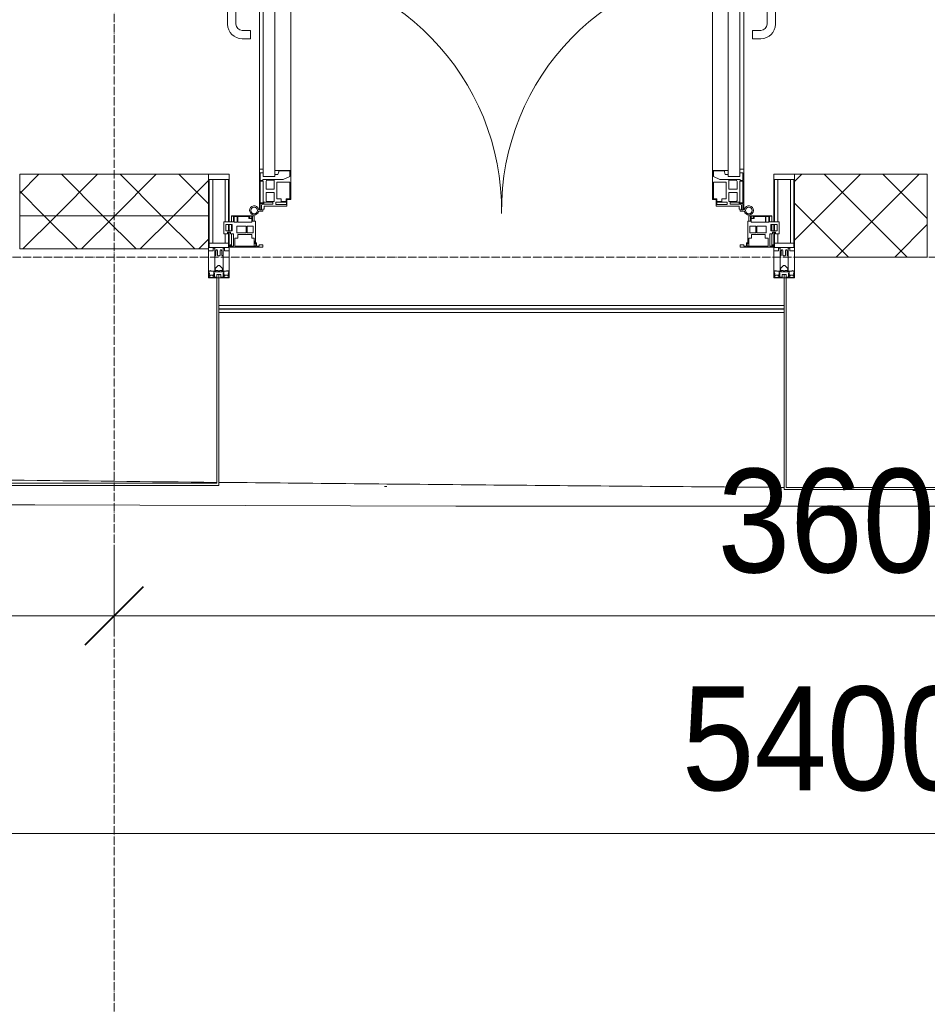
# Model space of a CAD drawing. Header units: millimetres. Extents: x 5617 to 183965, y 7718 to 172958.
# Tile 36 of 120: x 57697 to 59885, y 13599 to 15972. Entities that reach past the tile are written whole.
import ezdxf

# ---------------------------------------------------------------- set-up
doc = ezdxf.new("R2010")
doc.units = ezdxf.units.MM
doc.linetypes.add('ADSK_Линия сетки', pattern=[25, 20, -2.5, 0, -2.5])
doc.linetypes.add('Линия сетки', pattern=[25, 20, -2.5, 0, -2.5])
for name, color, linetype, lineweight in [('Двери', 7, 'Continuous', 18), ('Импосты витража', 7, 'Continuous', 18), ('Колонны', 7, 'Continuous', 18), ('Ограждение', 7, 'Continuous', 18), ('Оси', 7, 'Continuous', 9), ('Панели витража', 7, 'Continuous', 18), ('Поручни', 7, 'Continuous', 18), ('Размеры', 7, 'Continuous', 9), ('Размеры-100', 7, 'Continuous', 9), ('Стены разрез', 7, 'Continuous', 40), ('Стены штриховка', 7, 'Continuous', 40), ('Форма', 7, 'Continuous', 18), ('Формообразующий элемент-перекрытие', 7, 'Continuous', 18), ('Элементы узлов', 7, 'Continuous', 18)]:
    doc.layers.add(name, color=color, linetype=linetype, lineweight=lineweight)
doc.styles.add('Arial', font='arial.ttf', dxfattribs={"width": 0.9, "height": 250})
doc.dimstyles.new('Основной_2_5_мм', dxfattribs={"dimscale": 304.8, "dimtxt": 255.06485, "dimasz": 0.463911, "dimexe": 0.492126, "dimexo": 0.492126, "dimgap": 0.098425, "dimtad": 1, "dimdec": 0, "dimdsep": 46, "dimtxsty": 'Arial', "dimblk1": 'OBLIQUE', "dimblk2": 'OBLIQUE', "dimsah": 1, "dimcen": 0.09, "dimdle": 0.492126, "dimazin": 2, "dimtfac": 1, "dimtdec": 4, "dimtix": 1, "dimtmove": 0, "dimatfit": 3, "dimfxl": 1, "dimtvp": 1, "dimtolj": 1, "dimtzin": 0, "dimlwd": 20, "dimlwe": 20, "dimarcsym": 2})
pattern_1 = [(45, (0, 0), (-70.71068, 70.71068), []), (135, (0, 0), (-70.71068, -70.71068), [])]

# ---------------------------------------------------------------- blocks, each defined once
blk = doc.blocks.new('A_PAN_ALU_Door_Double - EXT_1_Double_EQ-7506763-МКСС_К4_L05_18_600_')
at = {"layer": 'Двери', "color": 254, "lineweight": 5, "true_color": 0xcccccc}
for p, q in [((-575.1, -160.7), (-585.4, -160.7)), ((-583.7, -164.2), (-583.7, -262.2)), ((-581.6, -179.2), (-581.6, -164.2)), ((-581.6, -164.2), (-578.6, -164.2)), ((-578.6, -164.2), (-578.6, -174.5)), ((-575.1, -165.6), (-575.1, -160.7)), ((-572.4, -165.6), (-575.1, -165.6)), ((-572.4, -173.3), (-572.4, -165.6)), ((572.4, -165.6), (575.1, -165.6)), ((572.4, -173.3), (572.4, -165.6)), ((575.1, -160.7), (585.4, -160.7)), ((575.1, -165.6), (575.1, -160.7)), ((581.6, -164.2), (578.6, -164.2)), ((578.6, -164.2), (578.6, -174.5)), ((581.6, -179.2), (581.6, -164.2)), ((583.7, -164.2), (583.7, -262.2)), ((-572.9, -179.2), (-581.6, -179.2)), ((-581.6, -233.4), (-581.6, -180.9)), ((-581.6, -180.9), (-574.6, -180.9)), ((-575.5, -177.5), (-551.3, -177.5)), ((-574.6, -180.9), (-574.6, -233.4)), ((-572.9, -182.2), (-572.9, -179.2)), ((-551.3, -182.2), (-572.9, -182.2)), ((-517.1, -173.3), (-572.4, -173.3)), ((-567.6, -186.7), (-566.1, -184)), ((-567.6, -205.7), (-567.6, -186.7)), ((-566.1, -184), (-547.7, -184)), ((-551.3, -177.5), (-551.3, -182.2)), ((-547.7, -184), (-547.7, -205.7)), ((-543.6, -182.2), (-543.6, -176.7)), ((-543.6, -176.7), (-518.6, -176.7)), ((-518.6, -182.2), (-543.6, -182.2)), ((-531.2, -191), (-531.2, -184.4)), ((-531.2, -184.4), (-518.8, -184.4)), ((-518.8, -184.4), (-518.8, -191)), ((-518.6, -176.7), (-518.6, -182.2)), ((-517.1, -189.3), (-517.1, -173.3)), ((-508.2, -189.3), (-517.1, -189.3)), ((-508.2, -259.2), (-508.2, -189.3)), ((508.2, -189.3), (517.1, -189.3)), ((508.2, -259.2), (508.2, -189.3)), ((517.1, -173.3), (572.4, -173.3)), ((517.1, -189.3), (517.1, -173.3)), ((518.6, -176.7), (518.6, -182.2)), ((543.6, -176.7), (518.6, -176.7)), ((518.6, -182.2), (543.6, -182.2)), ((518.8, -184.4), (518.8, -191)), ((531.2, -184.4), (518.8, -184.4)), ((531.2, -191), (531.2, -184.4)), ((543.6, -182.2), (543.6, -176.7)), ((547.7, -184), (547.7, -205.7)), ((566.1, -184), (547.7, -184)), ((551.3, -177.5), (551.3, -182.2)), ((575.5, -177.5), (551.3, -177.5)), ((551.3, -182.2), (572.9, -182.2)), ((567.6, -186.7), (566.1, -184)), ((567.6, -205.7), (567.6, -186.7)), ((572.9, -179.2), (581.6, -179.2)), ((572.9, -182.2), (572.9, -179.2)), ((574.6, -180.9), (574.6, -233.4)), ((581.6, -180.9), (574.6, -180.9)), ((581.6, -233.4), (581.6, -180.9)), ((-547.7, -205.7), (-567.6, -205.7)), ((-567.6, -232.6), (-567.6, -213.6)), ((-567.6, -213.6), (-547.7, -213.6)), ((-547.7, -213.6), (-547.7, -235.3)), ((-541.3, -230.6), (-541.3, -191)), ((-541.3, -191), (-531.2, -191)), ((-518.8, -191), (-510.6, -191)), ((-510.6, -191), (-510.6, -230.6)), ((510.6, -191), (510.6, -230.6)), ((518.8, -191), (510.6, -191)), ((541.3, -191), (531.2, -191)), ((541.3, -230.6), (541.3, -191)), ((547.7, -205.7), (567.6, -205.7)), ((567.6, -213.6), (547.7, -213.6)), ((547.7, -213.6), (547.7, -235.3)), ((567.6, -232.6), (567.6, -213.6)), ((-574.6, -233.4), (-581.6, -233.4)), ((-581.6, -253.1), (-581.6, -235.1)), ((-581.6, -235.1), (-575.4, -235.1)), ((-575.4, -235.1), (-575.4, -237.1)), ((-575.4, -237.1), (-526.4, -237.1)), ((-566.1, -235.3), (-567.6, -232.6)), ((-547.7, -235.3), (-566.1, -235.3)), ((-510.6, -230.6), (-541.3, -230.6)), ((-526.4, -237.1), (-510.6, -244.7)), ((510.6, -230.6), (541.3, -230.6)), ((526.4, -237.1), (510.6, -244.7)), ((575.4, -237.1), (526.4, -237.1)), ((547.7, -235.3), (566.1, -235.3)), ((566.1, -235.3), (567.6, -232.6)), ((574.6, -233.4), (581.6, -233.4)), ((575.4, -235.1), (575.4, -237.1)), ((581.6, -235.1), (575.4, -235.1)), ((581.6, -253.1), (581.6, -235.1)), ((-583.7, -244.2), (-583.7, -677.3)), ((-574.6, -253.1), (-581.6, -253.1)), ((-574.6, -244.2), (-546, -244.2)), ((-574.6, -244.2), (-574.6, -677.3)), ((-574.6, -262.2), (-574.6, -253.1)), ((-546, -677.3), (-546, -244.2)), ((-539.3, -249.6), (-546, -249.6)), ((-546, -249.6), (-546, -259.2)), ((-546, -259.2), (-508.2, -259.2)), ((-537.1, -255.7), (-539.3, -249.6)), ((-537.1, -257.7), (-537.1, -255.7)), ((-510.6, -257.7), (-537.1, -257.7)), ((-510.6, -244.7), (-510.6, -257.7)), ((-508.2, -662.3), (-508.2, -259.2)), ((546, -259.2), (508.2, -259.2)), ((508.2, -662.3), (508.2, -259.2)), ((510.6, -244.7), (510.6, -257.7)), ((510.6, -257.7), (537.1, -257.7)), ((537.1, -255.7), (539.3, -249.6)), ((537.1, -257.7), (537.1, -255.7)), ((539.3, -249.6), (546, -249.6)), ((546, -677.3), (546, -244.2)), ((574.6, -244.2), (546, -244.2)), ((546, -249.6), (546, -259.2)), ((574.6, -244.2), (574.6, -677.3)), ((574.6, -253.1), (581.6, -253.1)), ((574.6, -262.2), (574.6, -253.1)), ((583.7, -244.2), (583.7, -677.3)), ((-583.7, -262.2), (-574.6, -262.2)), ((583.7, -262.2), (574.6, -262.2)), ((-574.6, -659.3), (-583.7, -659.3)), ((-583.7, -659.3), (-583.7, -758.9)), ((-574.6, -659.3), (-583.7, -659.3)), ((-583.7, -659.3), (-583.7, -758.9)), ((-574.6, -668.4), (-574.6, -659.3)), ((-574.6, -668.4), (-574.6, -659.3)), ((-508.2, -662.3), (-546, -662.3)), ((-546, -662.3), (-546, -672)), ((-508.2, -662.3), (-546, -662.3)), ((-546, -662.3), (-546, -672)), ((-537.1, -665.9), (-537.1, -663.8)), ((-537.1, -663.8), (-510.6, -663.8)), ((-537.1, -665.9), (-537.1, -663.8)), ((-537.1, -663.8), (-510.6, -663.8)), ((-510.6, -663.8), (-510.6, -676.8)), ((-510.6, -663.8), (-510.6, -676.8)), ((-508.2, -732.3), (-508.2, -662.3)), ((-508.2, -732.3), (-508.2, -662.3)), ((508.2, -662.3), (546, -662.3)), ((508.2, -732.3), (508.2, -662.3)), ((508.2, -662.3), (546, -662.3)), ((508.2, -732.3), (508.2, -662.3)), ((510.6, -663.8), (510.6, -676.8)), ((537.1, -663.8), (510.6, -663.8)), ((510.6, -663.8), (510.6, -676.8)), ((537.1, -663.8), (510.6, -663.8)), ((537.1, -665.9), (537.1, -663.8)), ((537.1, -665.9), (537.1, -663.8)), ((546, -662.3), (546, -672)), ((546, -662.3), (546, -672)), ((574.6, -659.3), (583.7, -659.3)), ((574.6, -668.4), (574.6, -659.3)), ((574.6, -659.3), (583.7, -659.3)), ((574.6, -668.4), (574.6, -659.3)), ((583.7, -659.3), (583.7, -758.9)), ((583.7, -659.3), (583.7, -758.9)), ((-581.6, -686.5), (-581.6, -668.4)), ((-581.6, -668.4), (-574.6, -668.4)), ((-581.6, -686.5), (-581.6, -668.4)), ((-581.6, -668.4), (-574.6, -668.4)), ((-575.4, -686.5), (-581.6, -686.5)), ((-575.4, -686.5), (-581.6, -686.5)), ((-581.6, -740.6), (-581.6, -688.2)), ((-581.6, -688.2), (-574.6, -688.2)), ((-581.6, -740.6), (-581.6, -688.2)), ((-581.6, -688.2), (-574.6, -688.2)), ((-526.4, -684.5), (-575.4, -684.5)), ((-575.4, -684.5), (-575.4, -686.5)), ((-526.4, -684.5), (-575.4, -684.5)), ((-575.4, -684.5), (-575.4, -686.5)), ((-574.6, -677.3), (-546, -677.3)), ((-574.6, -688.2), (-574.6, -740.6)), ((-574.6, -688.2), (-574.6, -740.6)), ((-567.6, -688.9), (-566.1, -686.3)), ((-567.6, -688.9), (-566.1, -686.3)), ((-566.1, -686.3), (-547.7, -686.3)), ((-566.1, -686.3), (-547.7, -686.3)), ((-547.7, -686.3), (-547.7, -708)), ((-547.7, -686.3), (-547.7, -708)), ((-546, -672), (-539.3, -672)), ((-546, -672), (-539.3, -672)), ((-539.3, -672), (-537.1, -665.9)), ((-539.3, -672), (-537.1, -665.9)), ((-510.6, -676.8), (-526.4, -684.5)), ((-510.6, -676.8), (-526.4, -684.5)), ((510.6, -676.8), (526.4, -684.5)), ((510.6, -676.8), (526.4, -684.5)), ((526.4, -684.5), (575.4, -684.5)), ((526.4, -684.5), (575.4, -684.5)), ((539.3, -672), (537.1, -665.9)), ((539.3, -672), (537.1, -665.9)), ((546, -672), (539.3, -672)), ((546, -672), (539.3, -672)), ((574.6, -677.3), (546, -677.3)), ((547.7, -686.3), (547.7, -708)), ((566.1, -686.3), (547.7, -686.3)), ((547.7, -686.3), (547.7, -708)), ((566.1, -686.3), (547.7, -686.3)), ((567.6, -688.9), (566.1, -686.3)), ((567.6, -688.9), (566.1, -686.3)), ((581.6, -668.4), (574.6, -668.4)), ((581.6, -668.4), (574.6, -668.4)), ((581.6, -688.2), (574.6, -688.2)), ((574.6, -688.2), (574.6, -740.6)), ((581.6, -688.2), (574.6, -688.2)), ((574.6, -688.2), (574.6, -740.6)), ((575.4, -684.5), (575.4, -686.5)), ((575.4, -684.5), (575.4, -686.5)), ((575.4, -686.5), (581.6, -686.5)), ((575.4, -686.5), (581.6, -686.5)), ((581.6, -686.5), (581.6, -668.4)), ((581.6, -686.5), (581.6, -668.4)), ((581.6, -740.6), (581.6, -688.2)), ((581.6, -740.6), (581.6, -688.2)), ((-567.6, -708), (-567.6, -688.9)), ((-567.6, -708), (-567.6, -688.9)), ((-547.7, -708), (-567.6, -708)), ((-547.7, -708), (-567.6, -708)), ((-541.3, -730.5), (-541.3, -691)), ((-541.3, -691), (-510.6, -691)), ((-541.3, -730.5), (-541.3, -691)), ((-541.3, -691), (-510.6, -691)), ((-510.6, -691), (-510.6, -730.6)), ((-510.6, -691), (-510.6, -730.6)), ((541.3, -691), (510.6, -691)), ((510.6, -691), (510.6, -730.6)), ((541.3, -691), (510.6, -691)), ((510.6, -691), (510.6, -730.6)), ((541.3, -730.5), (541.3, -691)), ((541.3, -730.5), (541.3, -691)), ((547.7, -708), (567.6, -708)), ((547.7, -708), (567.6, -708)), ((567.6, -708), (567.6, -688.9)), ((567.6, -708), (567.6, -688.9)), ((-567.6, -734.8), (-567.6, -715.8)), ((-567.6, -715.8), (-547.7, -715.8)), ((-567.6, -734.8), (-567.6, -715.8)), ((-567.6, -715.8), (-547.7, -715.8)), ((-566.1, -737.5), (-567.6, -734.8)), ((-566.1, -737.5), (-567.6, -734.8)), ((-547.7, -715.8), (-547.7, -737.5)), ((-547.7, -715.8), (-547.7, -737.5)), ((-531.2, -730.5), (-541.3, -730.5)), ((-531.2, -730.5), (-541.3, -730.5)), ((-531.2, -737.1), (-531.2, -730.5)), ((-531.2, -737.1), (-531.2, -730.5)), ((-510.6, -730.6), (-518.8, -730.6)), ((-518.8, -730.6), (-518.8, -737.1)), ((-510.6, -730.6), (-518.8, -730.6)), ((-518.8, -730.6), (-518.8, -737.1)), ((-517.1, -741.8), (-517.1, -732.3)), ((-517.1, -732.3), (-508.2, -732.3)), ((-517.1, -741.8), (-517.1, -732.3)), ((-517.1, -732.3), (-508.2, -732.3)), ((517.1, -732.3), (508.2, -732.3)), ((517.1, -732.3), (508.2, -732.3)), ((510.6, -730.6), (518.8, -730.6)), ((510.6, -730.6), (518.8, -730.6)), ((517.1, -741.8), (517.1, -732.3)), ((517.1, -741.8), (517.1, -732.3)), ((518.8, -730.6), (518.8, -737.1)), ((518.8, -730.6), (518.8, -737.1)), ((531.2, -730.5), (541.3, -730.5)), ((531.2, -737.1), (531.2, -730.5)), ((531.2, -730.5), (541.3, -730.5)), ((531.2, -737.1), (531.2, -730.5)), ((567.6, -715.8), (547.7, -715.8)), ((547.7, -715.8), (547.7, -737.5)), ((567.6, -715.8), (547.7, -715.8)), ((547.7, -715.8), (547.7, -737.5)), ((566.1, -737.5), (567.6, -734.8)), ((566.1, -737.5), (567.6, -734.8)), ((567.6, -734.8), (567.6, -715.8)), ((567.6, -734.8), (567.6, -715.8)), ((-583.7, -758.9), (-578.6, -758.9)), ((-583.7, -758.9), (-578.6, -758.9)), ((-574.6, -740.6), (-581.6, -740.6)), ((-574.6, -740.6), (-581.6, -740.6)), ((-581.6, -750.3), (-581.6, -742.3)), ((-581.6, -742.3), (-572.9, -742.3)), ((-581.6, -750.3), (-581.6, -742.3)), ((-581.6, -742.3), (-572.9, -742.3)), ((-579.8, -750.3), (-581.6, -750.3)), ((-579.8, -750.3), (-581.6, -750.3)), ((-578.6, -748.9), (-579.8, -748.9)), ((-579.8, -748.9), (-579.8, -750.3)), ((-578.6, -748.9), (-579.8, -748.9)), ((-579.8, -748.9), (-579.8, -750.3)), ((-578.6, -758.9), (-578.6, -748.9)), ((-578.6, -758.9), (-578.6, -748.9)), ((-572.9, -742.3), (-572.9, -739.3)), ((-572.9, -739.3), (-543.6, -739.3)), ((-572.9, -742.3), (-572.9, -739.3)), ((-572.9, -739.3), (-543.6, -739.3)), ((-547.7, -737.5), (-566.1, -737.5)), ((-547.7, -737.5), (-566.1, -737.5)), ((-543.6, -739.3), (-543.6, -744.8)), ((-543.6, -739.3), (-543.6, -744.8)), ((-543.6, -744.8), (-518.6, -744.8)), ((-543.6, -744.8), (-518.6, -744.8)), ((-518.8, -737.1), (-531.2, -737.1)), ((-518.8, -737.1), (-531.2, -737.1)), ((-518.6, -744.8), (-518.6, -741.8)), ((-518.6, -741.8), (-517.1, -741.8)), ((-518.6, -744.8), (-518.6, -741.8)), ((-518.6, -741.8), (-517.1, -741.8)), ((518.6, -741.8), (517.1, -741.8)), ((518.6, -741.8), (517.1, -741.8)), ((518.6, -744.8), (518.6, -741.8)), ((518.6, -744.8), (518.6, -741.8)), ((543.6, -744.8), (518.6, -744.8)), ((543.6, -744.8), (518.6, -744.8)), ((518.8, -737.1), (531.2, -737.1)), ((518.8, -737.1), (531.2, -737.1)), ((543.6, -739.3), (543.6, -744.8)), ((572.9, -739.3), (543.6, -739.3)), ((543.6, -739.3), (543.6, -744.8)), ((572.9, -739.3), (543.6, -739.3)), ((547.7, -737.5), (566.1, -737.5)), ((547.7, -737.5), (566.1, -737.5)), ((572.9, -742.3), (572.9, -739.3)), ((572.9, -742.3), (572.9, -739.3)), ((581.6, -742.3), (572.9, -742.3)), ((581.6, -742.3), (572.9, -742.3)), ((574.6, -740.6), (581.6, -740.6)), ((574.6, -740.6), (581.6, -740.6)), ((578.6, -748.9), (579.8, -748.9)), ((578.6, -758.9), (578.6, -748.9)), ((578.6, -748.9), (579.8, -748.9)), ((578.6, -758.9), (578.6, -748.9)), ((583.7, -758.9), (578.6, -758.9)), ((583.7, -758.9), (578.6, -758.9)), ((579.8, -748.9), (579.8, -750.3)), ((579.8, -748.9), (579.8, -750.3)), ((579.8, -750.3), (581.6, -750.3)), ((579.8, -750.3), (581.6, -750.3)), ((581.6, -750.3), (581.6, -742.3)), ((581.6, -750.3), (581.6, -742.3))]:
    blk.add_line(p, q, dxfattribs=at)
at = {"layer": 'Двери', "color": 254, "lineweight": 5, "true_color": 0xe5e5e5}
for p, q in [((-625.1, -576.5), (-605.1, -576.5)), ((-605.1, -576.5), (-605.1, -596.5)), ((625.1, -576.5), (605.1, -576.5)), ((605.1, -576.5), (605.1, -596.5)), ((-660.1, -685.7), (-660.1, -611.5)), ((-640.1, -611.5), (-640.1, -683.8)), ((-605.1, -596.5), (-625.1, -596.5)), ((605.1, -596.5), (625.1, -596.5)), ((640.1, -611.5), (640.1, -683.8)), ((660.1, -685.7), (660.1, -611.5)), ((-624.5, -698.8), (-597.6, -697.7)), ((-597.6, -723.5), (-597.6, -696)), ((-595.1, -693.5), (-583.6, -693.5)), ((595.1, -693.5), (583.6, -693.5)), ((597.6, -723.5), (597.6, -696)), ((624.5, -698.8), (597.6, -697.7)), ((-597.6, -721.7), (-626.4, -720.7)), ((-583.6, -726), (-595.1, -726)), ((583.6, -726), (595.1, -726)), ((597.6, -721.7), (626.4, -720.7))]:
    blk.add_line(p, q, dxfattribs=at)
at = {"layer": 'Двери', "color": 254, "lineweight": 5, "true_color": 0xcccccc}
for centre, radius, start, end in [((-596.2, -162.7), 11, 9.9716, 343.953), ((-596.2, -162.6), 8, 90, 270), ((-596.2, -162.6), 8, 270, 90), ((-583.7, -166.3), 2.03, 90, 163.9279), ((583.7, -166.3), 2.03, 16.0721, 90), ((596.2, -162.7), 11, 196.047, 170.0284), ((596.2, -162.6), 8, 90, 270), ((596.2, -162.6), 8, 270, 90), ((-575.5, -174.5), 3, 180, 270), ((575.5, -174.5), 3, 270, 0)]:
    blk.add_arc(centre, radius, start, end, dxfattribs=at)
at = {"layer": 'Двери', "color": 254, "lineweight": 5, "true_color": 0xe5e5e5}
for centre, radius, start, end in [((-596.2, -162.6), 596.2, 270.9387, 0.704), ((596.2, -162.6), 596.2, 179.296, 269.0613), ((-625.1, -611.5), 35, 90, 180), ((625.1, -611.5), 35, 0, 90), ((-625.1, -611.5), 15, 90, 180), ((625.1, -611.5), 15, 0, 90), ((-625.1, -685.7), 35, 180, 267.8055), ((-625.1, -683.8), 15, 180, 272.1944), ((625.1, -683.8), 15, 267.8056, 0), ((625.1, -685.7), 35, 272.1945, 0), ((-595.1, -696), 2.5, 90, 180), ((595.1, -696), 2.5, 0, 90), ((-595.1, -723.5), 2.5, 180, 270), ((595.1, -723.5), 2.5, 270, 0)]:
    blk.add_arc(centre, radius, start, end, dxfattribs=at)
at = {"layer": 'Панели витража', "color": 254, "lineweight": 5, "true_color": 0xcccccc}
for p, q in [((-654.3, -79.5), (-654.3, -74.5)), ((-654.3, -74.5), (-575.3, -74.5)), ((-652.8, -79.5), (-654.3, -79.5)), ((-652.8, -76.7), (-652.8, -79.5)), ((-646.3, -76.7), (-652.8, -76.7)), ((-651.2, -76.7), (-651.2, -106.6)), ((-646.3, -106.6), (-646.3, -76.7)), ((-592, -76.3), (-642.4, -76.3)), ((-642.4, -76.3), (-642.4, -95.5)), ((-596.2, -95.5), (-596.2, -76.2)), ((-595.8, -89), (-595, -88.2)), ((-595.8, -95.5), (-595.8, -89)), ((-595, -83.1), (-592, -83.1)), ((-595, -88.2), (-595, -83.1)), ((-593.3, -84.8), (-593.3, -136.5)), ((-590.3, -84.8), (-593.3, -84.8)), ((-592, -83.1), (-592, -76.3)), ((-590.3, -76.5), (-590.3, -84.8)), ((-583.9, -76.5), (-590.3, -76.5)), ((-583.9, -79.5), (-583.9, -76.5)), ((-575.3, -79.5), (-583.9, -79.5)), ((-575.3, -74.5), (-575.3, -79.5)), ((575.3, -74.5), (654.3, -74.5)), ((575.3, -79.5), (575.3, -74.5)), ((583.9, -79.5), (575.3, -79.5)), ((583.9, -76.5), (583.9, -79.5)), ((590.3, -76.5), (583.9, -76.5)), ((590.3, -84.8), (590.3, -76.5)), ((593.3, -84.8), (590.3, -84.8)), ((592, -76.3), (592, -83.1)), ((642.4, -76.3), (592, -76.3)), ((592, -83.1), (595, -83.1)), ((593.3, -136.5), (593.3, -84.8)), ((595, -83.1), (595, -88.2)), ((595, -88.2), (595.8, -89)), ((595.8, -89), (595.8, -95.5)), ((596.2, -76.2), (596.2, -95.5)), ((642.4, -95.5), (642.4, -76.3)), ((646.3, -76.7), (646.3, -106.6)), ((652.8, -76.7), (646.3, -76.7)), ((651.2, -106.6), (651.2, -76.7)), ((652.8, -79.5), (652.8, -76.7)), ((654.3, -79.5), (652.8, -79.5)), ((654.3, -74.5), (654.3, -79.5)), ((-669.2, -106.6), (-660.2, -106.6)), ((-669.2, -135.1), (-669.2, -106.6)), ((-664.2, -113.4), (-664.2, -128.4)), ((-649.2, -113.4), (-664.2, -113.4)), ((-660.2, -106.6), (-660.2, -110.1)), ((-660.2, -110.1), (-653.3, -110.1)), ((-653.3, -106.6), (-646.3, -106.6)), ((-653.3, -110.1), (-653.3, -106.6)), ((-651.2, -113.4), (-651.2, -128.4)), ((-649.2, -128.4), (-649.2, -113.4)), ((-642.4, -95.5), (-635.3, -95.5)), ((-637.8, -108.8), (-637.8, -125)), ((-615.2, -108.8), (-637.8, -108.8)), ((-635.3, -95.5), (-635.3, -105)), ((-635.3, -105), (-602.1, -105)), ((-615.2, -125), (-615.2, -108.8)), ((-613, -108.8), (-613, -125)), ((-598.7, -108.8), (-613, -108.8)), ((-602.1, -95.5), (-595.8, -95.5)), ((-602.1, -105), (-602.1, -95.5)), ((-598.7, -125), (-598.7, -108.8)), ((595.8, -95.5), (602.1, -95.5)), ((598.7, -108.8), (598.7, -125)), ((613, -108.8), (598.7, -108.8)), ((602.1, -95.5), (602.1, -105)), ((602.1, -105), (635.3, -105)), ((613, -125), (613, -108.8)), ((615.2, -108.8), (615.2, -125)), ((637.8, -108.8), (615.2, -108.8)), ((635.3, -95.5), (642.4, -95.5)), ((635.3, -105), (635.3, -95.5)), ((637.8, -125), (637.8, -108.8)), ((646.3, -106.6), (653.3, -106.6)), ((649.2, -113.4), (649.2, -128.4)), ((664.2, -113.4), (649.2, -113.4)), ((651.2, -128.4), (651.2, -113.4)), ((653.3, -106.6), (653.3, -110.1)), ((653.3, -110.1), (660.2, -110.1)), ((660.2, -106.6), (669.2, -106.6)), ((660.2, -110.1), (660.2, -106.6)), ((664.2, -128.4), (664.2, -113.4)), ((669.2, -106.6), (669.2, -135.1)), ((-645.9, -135.1), (-669.2, -135.1)), ((-664.2, -128.4), (-649.2, -128.4)), ((-651.2, -135.1), (-651.2, -148.5)), ((-645.9, -148.5), (-645.9, -135.1)), ((-644.3, -134.5), (-644.3, -148.2)), ((-637.3, -134.5), (-644.3, -134.5)), ((-637.8, -125), (-615.2, -125)), ((-637.3, -148.2), (-637.3, -134.5)), ((-635.9, -134.2), (-635.9, -148.4)), ((-601.9, -134.2), (-635.9, -134.2)), ((-613, -125), (-598.7, -125)), ((-601.9, -142.8), (-601.9, -134.2)), ((-600.3, -136.5), (-600.3, -150)), ((-593.3, -136.5), (-600.3, -136.5)), ((-596.2, -150), (-596.2, -136.5)), ((600.3, -136.5), (593.3, -136.5)), ((596.2, -136.5), (596.2, -150)), ((598.7, -125), (613, -125)), ((600.3, -150), (600.3, -136.5)), ((635.9, -134.2), (601.9, -134.2)), ((601.9, -134.2), (601.9, -142.8)), ((615.2, -125), (637.8, -125)), ((635.9, -148.4), (635.9, -134.2)), ((637.3, -134.5), (637.3, -148.2)), ((644.3, -134.5), (637.3, -134.5)), ((644.3, -148.2), (644.3, -134.5)), ((645.9, -135.1), (645.9, -148.5)), ((669.2, -135.1), (645.9, -135.1)), ((649.2, -128.4), (664.2, -128.4)), ((651.2, -148.5), (651.2, -135.1)), ((-651.2, -148.5), (-645.9, -148.5)), ((-651.2, -150), (-651.2, -148.5)), ((-600.3, -150), (-651.2, -150)), ((-644.3, -148.2), (-637.3, -148.2)), ((-635.9, -148.4), (-608.9, -148.4)), ((-608.9, -142.8), (-601.9, -142.8)), ((-608.9, -148.4), (-608.9, -142.8)), ((-607.5, -144.4), (-607.5, -148.7)), ((-601.5, -144.4), (-607.5, -144.4)), ((-607.5, -148.7), (-601.5, -148.7)), ((-601.5, -148.7), (-601.5, -144.4)), ((-600.3, -150), (-596.2, -150)), ((596.2, -150), (600.3, -150)), ((651.2, -150), (600.3, -150)), ((601.5, -144.4), (601.5, -148.7)), ((607.5, -144.4), (601.5, -144.4)), ((601.5, -148.7), (607.5, -148.7)), ((601.9, -142.8), (608.9, -142.8)), ((607.5, -148.7), (607.5, -144.4)), ((608.9, -142.8), (608.9, -148.4)), ((608.9, -148.4), (635.9, -148.4)), ((637.3, -148.2), (644.3, -148.2)), ((645.9, -148.5), (651.2, -148.5)), ((651.2, -148.5), (651.2, -150))]:
    blk.add_line(p, q, dxfattribs=at)
blk = doc.blocks.new('Rectangular Mullion - 50Wx250H-V48-МКСС_К4_L05_18_600_')
at = {"layer": 'Элементы узлов', "color": 254, "lineweight": 5, "true_color": 0xcccccc}
for p, q in [((-25, 65.2), (-25, 250)), ((-25, 250), (0, 250)), ((25, 250), (0, 250)), ((25, 135.1), (25, 250)), ((-23, 237.3), (0, 237.3)), ((-23, 237.3), (-23, 73.6)), ((-14.9, 84), (-14.9, 237.3)), ((23, 237.3), (0, 237.3)), ((14.9, 135.1), (14.9, 237.3)), ((23, 237.3), (23, 135.1)), ((23, 128.4), (23, 113.4)), ((25, 113.4), (25, 128.4)), ((14.9, 84), (14.9, 106.6)), ((23, 110.1), (23, 73.6)), ((25, 65.2), (25, 110.1)), ((0, 84), (-23, 84)), ((-0.5, 73.6), (-23, 73.6)), ((-14, 71.3), (-14, 65.2)), ((-10, 71.3), (-14, 71.3)), ((-10, 53), (-10, 71.3)), ((0, 84), (23, 84)), ((0.5, 73.6), (23, 73.6)), ((10, 71.3), (14, 71.3)), ((10, 53), (10, 71.3)), ((14, 71.3), (14, 65.2)), ((-14, 65.2), (-25, 65.2)), ((-8.7, 53), (-10, 53)), ((-10, 53), (-10, 17)), ((-8.7, 53), (-7, 54.7)), ((-7, 65.2), (-5.9, 67.3)), ((-7, 65.2), (-7, 54.7)), ((-4.1, 67.3), (-5.9, 67.3)), ((-4.1, 67.3), (-2.9, 65.1)), ((-2.9, 65.1), (-2.9, 54.6)), ((-1.3, 53), (-2.9, 54.6)), ((0, 53), (-1.3, 53)), ((0, 53), (1.3, 53)), ((1.3, 53), (2.9, 54.6)), ((4.1, 67.3), (2.9, 65.1)), ((2.9, 65.1), (2.9, 54.6)), ((4.1, 67.3), (5.9, 67.3)), ((7, 65.2), (5.9, 67.3)), ((7, 65.2), (7, 54.7)), ((8.7, 53), (7, 54.7)), ((8.7, 53), (10, 53)), ((10, 53), (10, 17)), ((14, 65.2), (25, 65.2)), ((-8.5, 23), (-1.5, 30)), ((-1.5, 30), (0, 30)), ((1.5, 30), (0, 30)), ((8.5, 23), (1.5, 30)), ((-23.8, 14.6), (-25, 14.2)), ((-25, 0), (-25, 14.2)), ((-22.3, 17), (-23.8, 17)), ((-23.8, 17), (-23.8, 14.6)), ((-22.5, 10.6), (-23.8, 14.6)), ((-22.5, 10.6), (-23.7, 9.9)), ((-23.7, 1.3), (-23.7, 9.9)), ((-23.7, 1.3), (-11.8, 1.3)), ((-23.2, 10.2), (-22.5, 8)), ((-22.5, 8), (-22.5, 4.5)), ((-21.3, 4.5), (-22.5, 4.5)), ((-22.3, 17), (-22.3, 16)), ((-22.3, 16), (-21.3, 16)), ((-19, 17.6), (-21.3, 16)), ((-21.3, 4.5), (-21.3, 6.5)), ((-21.3, 6.5), (-14.2, 6.5)), ((-18.4, 16.6), (-19, 17.6)), ((-7.4, 16.6), (-18.4, 16.6)), ((-14.2, 6.5), (-14.2, 4.5)), ((-13.2, 4.5), (-14.2, 4.5)), ((-13.2, 4.5), (-12.2, 7.2)), ((-12.7, 7.6), (-11.3, 11.4)), ((-12.7, 7.6), (-11.8, 6.9)), ((-12.2, 9), (-12.2, 14.8)), ((-12.2, 14.8), (0, 14.8)), ((-11.8, 1.3), (-11.8, 6.9)), ((-10.5, 11.2), (-11.3, 11.4)), ((-10.5, 1.5), (-10.5, 11.2)), ((-4.8, 1.5), (-10.5, 1.5)), ((-10, 17), (-7.5, 17)), ((-8.5, 18.5), (-8.5, 23)), ((-7.5, 18.5), (-8.5, 18.5)), ((-7.5, 17), (-7.5, 18.5)), ((-7.4, 18), (-7.4, 16.6)), ((-2.6, 18), (-7.4, 18)), ((0, 8), (-4.8, 8)), ((-4.8, 1.5), (-4.8, 8)), ((-2.6, 18), (-2.6, 16.8)), ((-2.6, 16.8), (0, 16.8)), ((2.6, 16.8), (0, 16.8)), ((0, 14.8), (0, 16.8)), ((0, 14.8), (0, 16.8)), ((12.2, 14.8), (0, 14.8)), ((0, 0), (0, 8)), ((0, 8), (4.8, 8)), ((0, 0), (0, 8)), ((2.6, 18), (2.6, 16.8)), ((2.6, 18), (7.4, 18)), ((4.8, 1.5), (4.8, 8)), ((4.8, 1.5), (10.5, 1.5)), ((7.4, 18), (7.4, 16.6)), ((7.4, 16.6), (18.4, 16.6)), ((7.5, 18.5), (8.5, 18.5)), ((7.5, 17), (7.5, 18.5)), ((10, 17), (7.5, 17)), ((8.5, 18.5), (8.5, 23)), ((10.5, 11.2), (11.3, 11.4)), ((10.5, 1.5), (10.5, 11.2)), ((12.7, 7.6), (11.3, 11.4)), ((12.7, 7.6), (11.8, 6.9)), ((11.8, 1.3), (11.8, 6.9)), ((23.7, 1.3), (11.8, 1.3)), ((12.2, 9), (12.2, 14.8)), ((13.2, 4.5), (12.2, 7.2)), ((13.2, 4.5), (14.2, 4.5)), ((21.3, 6.5), (14.2, 6.5)), ((14.2, 6.5), (14.2, 4.5)), ((18.4, 16.6), (19, 17.6)), ((19, 17.6), (21.3, 16)), ((22.3, 16), (21.3, 16)), ((21.3, 4.5), (21.3, 6.5)), ((21.3, 4.5), (22.5, 4.5)), ((22.3, 17), (22.3, 16)), ((22.3, 17), (23.8, 17)), ((22.5, 10.6), (23.8, 14.6)), ((22.5, 10.6), (23.7, 9.9)), ((23.2, 10.2), (22.5, 8)), ((22.5, 8), (22.5, 4.5)), ((23.7, 1.3), (23.7, 9.9)), ((23.8, 17), (23.8, 14.6)), ((23.8, 14.6), (25, 14.2)), ((25, 0), (25, 14.2)), ((-25, 0), (0, 0)), ((25, 0), (0, 0))]:
    blk.add_line(p, q, dxfattribs=at)
for centre, start, end in [((-0.5, 73.1), 360, 90), ((0.5, 73.1), 90, 180)]:
    blk.add_arc(centre, 0.5, start, end, dxfattribs=at)
blk = doc.blocks.new('Rectangular Mullion - R_StandardFrame_50Wx250H-7505731-МКСС_К4_L05_18_600_')
at = {"layer": 'Импосты витража', "color": 254, "lineweight": 5, "true_color": 0xcccccc}
for p, q in [((-25, -250), (-25, 0)), ((-25, 0), (-5, 0)), ((0, 0), (25, 0)), ((25, 0), (25, -110.1)), ((25, -113.4), (25, -128.4)), ((25, -135.1), (25, -250)), ((25, -250), (-25, -250))]:
    blk.add_line(p, q, dxfattribs=at)
blk = doc.blocks.new('Rectangular Mullion - 50Wx250H-V49-МКСС_К4_L05_18_600_')
at = {"layer": 'Элементы узлов', "color": 254, "lineweight": 5, "true_color": 0xcccccc}
for p, q in [((-25, 135.1), (-25, 250)), ((-25, 250), (0, 250)), ((25, 250), (0, 250)), ((25, 65.2), (25, 250)), ((-23, 237.3), (0, 237.3)), ((-23, 237.3), (-23, 135.1)), ((-14.9, 135.1), (-14.9, 237.3)), ((23, 237.3), (0, 237.3)), ((14.9, 84), (14.9, 237.3)), ((23, 237.3), (23, 73.6)), ((-25, 113.4), (-25, 128.4)), ((-23, 128.4), (-23, 113.4)), ((-25, 65.2), (-25, 110.1)), ((-23, 110.1), (-23, 73.6)), ((-14.9, 84), (-14.9, 106.6)), ((0, 84), (-23, 84)), ((-0.5, 73.6), (-23, 73.6)), ((-14, 71.3), (-14, 65.2)), ((-10, 71.3), (-14, 71.3)), ((-10, 53), (-10, 71.3)), ((0, 84), (23, 84)), ((0.5, 73.6), (23, 73.6)), ((10, 71.3), (14, 71.3)), ((10, 53), (10, 71.3)), ((14, 71.3), (14, 65.2)), ((-14, 65.2), (-25, 65.2)), ((-8.7, 53), (-10, 53)), ((-10, 53), (-10, 17)), ((-8.7, 53), (-7, 54.7)), ((-7, 65.2), (-5.9, 67.3)), ((-7, 65.2), (-7, 54.7)), ((-4.1, 67.3), (-5.9, 67.3)), ((-4.1, 67.3), (-2.9, 65.1)), ((-2.9, 65.1), (-2.9, 54.6)), ((-1.3, 53), (-2.9, 54.6)), ((0, 53), (-1.3, 53)), ((0, 53), (1.3, 53)), ((1.3, 53), (2.9, 54.6)), ((4.1, 67.3), (2.9, 65.1)), ((2.9, 65.1), (2.9, 54.6)), ((4.1, 67.3), (5.9, 67.3)), ((7, 65.2), (5.9, 67.3)), ((7, 65.2), (7, 54.7)), ((8.7, 53), (7, 54.7)), ((8.7, 53), (10, 53)), ((10, 53), (10, 17)), ((14, 65.2), (25, 65.2)), ((-8.5, 23), (-1.5, 30)), ((-1.5, 30), (0, 30)), ((1.5, 30), (0, 30)), ((8.5, 23), (1.5, 30)), ((-23.8, 14.6), (-25, 14.2)), ((-25, 0), (-25, 14.2)), ((-22.3, 17), (-23.8, 17)), ((-23.8, 17), (-23.8, 14.6)), ((-22.5, 10.6), (-23.8, 14.6)), ((-22.5, 10.6), (-23.7, 9.9)), ((-23.7, 1.3), (-23.7, 9.9)), ((-23.7, 1.3), (-11.8, 1.3)), ((-23.2, 10.2), (-22.5, 8)), ((-22.5, 8), (-22.5, 4.5)), ((-21.3, 4.5), (-22.5, 4.5)), ((-22.3, 17), (-22.3, 16)), ((-22.3, 16), (-21.3, 16)), ((-19, 17.6), (-21.3, 16)), ((-21.3, 4.5), (-21.3, 6.5)), ((-21.3, 6.5), (-14.2, 6.5)), ((-18.4, 16.6), (-19, 17.6)), ((-7.4, 16.6), (-18.4, 16.6)), ((-14.2, 6.5), (-14.2, 4.5)), ((-13.2, 4.5), (-14.2, 4.5)), ((-13.2, 4.5), (-12.2, 7.2)), ((-12.7, 7.6), (-11.3, 11.4)), ((-12.7, 7.6), (-11.8, 6.9)), ((-12.2, 9), (-12.2, 14.8)), ((-12.2, 14.8), (0, 14.8)), ((-11.8, 1.3), (-11.8, 6.9)), ((-10.5, 11.2), (-11.3, 11.4)), ((-10.5, 1.5), (-10.5, 11.2)), ((-4.8, 1.5), (-10.5, 1.5)), ((-10, 17), (-7.5, 17)), ((-8.5, 18.5), (-8.5, 23)), ((-7.5, 18.5), (-8.5, 18.5)), ((-7.5, 17), (-7.5, 18.5)), ((-7.4, 18), (-7.4, 16.6)), ((-2.6, 18), (-7.4, 18)), ((0, 8), (-4.8, 8)), ((-4.8, 1.5), (-4.8, 8)), ((-2.6, 18), (-2.6, 16.8)), ((-2.6, 16.8), (0, 16.8)), ((2.6, 16.8), (0, 16.8)), ((0, 14.8), (0, 16.8)), ((0, 14.8), (0, 16.8)), ((12.2, 14.8), (0, 14.8)), ((0, 0), (0, 8)), ((0, 8), (4.8, 8)), ((0, 0), (0, 8)), ((2.6, 18), (2.6, 16.8)), ((2.6, 18), (7.4, 18)), ((4.8, 1.5), (4.8, 8)), ((4.8, 1.5), (10.5, 1.5)), ((7.4, 18), (7.4, 16.6)), ((7.4, 16.6), (18.4, 16.6)), ((7.5, 18.5), (8.5, 18.5)), ((7.5, 17), (7.5, 18.5)), ((10, 17), (7.5, 17)), ((8.5, 18.5), (8.5, 23)), ((10.5, 11.2), (11.3, 11.4)), ((10.5, 1.5), (10.5, 11.2)), ((12.7, 7.6), (11.3, 11.4)), ((12.7, 7.6), (11.8, 6.9)), ((11.8, 1.3), (11.8, 6.9)), ((23.7, 1.3), (11.8, 1.3)), ((12.2, 9), (12.2, 14.8)), ((13.2, 4.5), (12.2, 7.2)), ((13.2, 4.5), (14.2, 4.5)), ((21.3, 6.5), (14.2, 6.5)), ((14.2, 6.5), (14.2, 4.5)), ((18.4, 16.6), (19, 17.6)), ((19, 17.6), (21.3, 16)), ((22.3, 16), (21.3, 16)), ((21.3, 4.5), (21.3, 6.5)), ((21.3, 4.5), (22.5, 4.5)), ((22.3, 17), (22.3, 16)), ((22.3, 17), (23.8, 17)), ((22.5, 10.6), (23.8, 14.6)), ((22.5, 10.6), (23.7, 9.9)), ((23.2, 10.2), (22.5, 8)), ((22.5, 8), (22.5, 4.5)), ((23.7, 1.3), (23.7, 9.9)), ((23.8, 17), (23.8, 14.6)), ((23.8, 14.6), (25, 14.2)), ((25, 0), (25, 14.2)), ((-25, 0), (0, 0)), ((25, 0), (0, 0))]:
    blk.add_line(p, q, dxfattribs=at)
for centre, start, end in [((-0.5, 73.1), 360, 90), ((0.5, 73.1), 90, 180)]:
    blk.add_arc(centre, 0.5, start, end, dxfattribs=at)
blk = doc.blocks.new('Rectangular Mullion - R_StandardFrame_50Wx250H-V50-МКСС_К4_L05_18_600_')
at = {"layer": 'Импосты витража', "color": 254, "lineweight": 5, "true_color": 0xcccccc}
for p, q in [((-25, -110.1), (-25, 0)), ((-25, 0), (0, 0)), ((5, 0), (25, 0)), ((25, 0), (25, -250)), ((-25, -128.4), (-25, -113.4)), ((-25, -250), (-25, -135.1)), ((25, -250), (-25, -250))]:
    blk.add_line(p, q, dxfattribs=at)
blk = doc.blocks.new('Ограждение - Ограждение-5883847-МКСС_К4_L05_18_600_')
at = {"layer": 'Поручни', "color": 254, "lineweight": 5, "true_color": 0xcccccc}
for p, q in [((26815, -116.5), (25452.5, -116.5)), ((26815, -124.5), (25452.5, -124.5)), ((26815, -125.5), (25452.5, -125.5)), ((26815, -133.5), (25452.5, -133.5))]:
    blk.add_line(p, q, dxfattribs=at)
blk = doc.blocks.new('A_SLK_PAN_Type1 - Прямой тип панели-6537463-МКСС_К4_L05_18_600_')
at = {"layer": 'Колонны', "color": 254, "lineweight": 5, "true_color": 0xcccccc}
for p, q in [((-252.5, 500), (252.5, 500)), ((-252.5, 0), (-252.5, 500)), ((252.5, 500), (252.5, 0)), ((-247.5, 495), (-247.5, 0)), ((247.5, 495), (-247.5, 495)), ((247.5, 0), (247.5, 495)), ((-247.5, 0), (-252.5, 0)), ((252.5, 0), (247.5, 0))]:
    blk.add_line(p, q, dxfattribs=at)
blk = doc.blocks.new('A_SLK_PAN_Type1 - Прямой тип панели-6537464-МКСС_К4_L05_18_600_')
at = {"layer": 'Колонны', "color": 254, "lineweight": 5, "true_color": 0xcccccc}
for p, q in [((-185, 510), (185, 510)), ((-185, 0), (-185, 510)), ((-180, 505), (-180, 0)), ((180, 505), (-180, 505)), ((180, 0), (180, 505)), ((185, 510), (185, 0)), ((-180, 0), (-185, 0)), ((185, 0), (180, 0))]:
    blk.add_line(p, q, dxfattribs=at)
blk = doc.blocks.new('135_SLK_K4_AR_FCD_rvt-1-МКСС_К4_L05_18_600_')
at = {"layer": 'Стены разрез', "lineweight": 5, "true_color": 0xcccccc}
h = blk.add_hatch(dxfattribs=at)
h.set_pattern_fill('FP_4', color=254, style=0, pattern_type=2)
h.set_pattern_definition(pattern_1)
h.paths.add_polyline_path([(107722.5, 15500), (108177.5, 15500), (108177.5, 15600), (107722.5, 15600)])
h = blk.add_hatch(dxfattribs=at)
h.set_pattern_fill('FP_4', color=254, style=0, pattern_type=2)
h.set_pattern_definition(pattern_1)
h.paths.add_polyline_path([(109910, 15400), (109910, 15600), (109590, 15600), (109590, 15400), (109884.6, 15400)])
h = blk.add_hatch(dxfattribs=at)
h.set_pattern_fill('FP_4', color=254, style=0, pattern_type=2)
h.set_pattern_definition(pattern_1)
h.paths.add_polyline_path([(108177.5, 15420), (108177.5, 15500), (107722.5, 15500), (107722.5, 15420), (108121.7, 15420)])
at = {"layer": 'Стены разрез', "color": 254, "lineweight": 9, "true_color": 0xcccccc}
for p, q in [((108177.5, 15600), (107722.5, 15600)), ((107722.5, 15600), (107722.5, 15420)), ((108177.5, 15420), (108177.5, 15600)), ((109910, 15600), (109590, 15600)), ((109590, 15600), (109590, 15400)), ((109910, 15400), (109910, 15600)), ((107722.5, 15420), (108177.5, 15420)), ((109590, 15400), (109910, 15400))]:
    blk.add_line(p, q, dxfattribs=at)
at = {"layer": 'Стены штриховка', "color": 254, "lineweight": 9, "true_color": 0xcccccc}
blk.add_line((108177.5, 15500), (107722.5, 15500), dxfattribs=at)
at = {"layer": 'Форма', "color": 254, "lineweight": 5, "true_color": 0xcccccc}
blk.add_open_spline([(80795.7, 15229.8), (88613.3, 15218.3), (100397.6, 14727.4), (112945.7, 14812.1), (114520.3, 14829.2)], degree=3, knots=[0.74263, 0.74263, 0.74263, 0.74263, 55.669869, 63.599319, 63.599319, 63.599319, 63.599319], dxfattribs=at)
at = {"layer": 'Форма', "color": 254, "lineweight": 9, "true_color": 0xcccccc}
for points in [[(107702.4, 14862.6), (107867.5, 14860.7), (108032.5, 14858.9), (108197.5, 14857.2)], [(109570, 14845), (109589, 14844.9), (109607.9, 14844.7), (109626.9, 14844.6)]]:
    blk.add_open_spline(points, degree=3, dxfattribs=at)
blk.add_open_spline([(108202.5, 14857.2), (108218.6, 14857), (108446.2, 14854.7), (108779.6, 14851.5), (109202.6, 14847.8), (109429.1, 14846.1), (109549.9, 14845.1), (109565, 14845)], degree=3, knots=[-0.56345329, -0.56345329, -0.56345329, -0.56345329, -0.5625, -0.55, -0.54375, -0.5375, -0.53660955, -0.53660955, -0.53660955, -0.53660955], dxfattribs=at)
at = {"layer": 'Формообразующий элемент-перекрытие', "color": 254, "lineweight": 5, "true_color": 0xcccccc}
for points, knots in [([(108607.2, 14847.2), (108606.1, 14847.3), (108604.1, 14847.3), (108602.2, 14847.3), (108601.4, 14847.3)], [0.5499337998, 0.5499337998, 0.5499337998, 0.5499337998, 0.55, 0.5500471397, 0.5500471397, 0.5500471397, 0.5500471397]), ([(109897.2, 14837.7), (109893.3, 14837.7), (109886, 14837.7), (109878.7, 14837.8), (109875.3, 14837.8)], [0.5247724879, 0.5247724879, 0.5247724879, 0.5247724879, 0.525, 0.5251996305, 0.5251996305, 0.5251996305, 0.5251996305])]:
    blk.add_open_spline(points, degree=3, knots=knots, dxfattribs=at)
at = {"layer": 'Импосты витража', "color": 254, "lineweight": 5, "true_color": 0xcccccc}
for name, p in [('Rectangular Mullion - 50Wx250H-V48-МКСС_К4_L05_18_600_', (108202.5, 15350)), ('Rectangular Mullion - 50Wx250H-V49-МКСС_К4_L05_18_600_', (109565, 15350))]:
    blk.add_blockref(name, p, dxfattribs=at)
at = {"layer": 'Импосты витража', "color": 254, "lineweight": 5, "true_color": 0xcccccc, "extrusion": (0, 0, -1), "rotation": 180}
for name, p in [('Rectangular Mullion - R_StandardFrame_50Wx250H-7505731-МКСС_К4_L05_18_600_', (-108202.5, 15350)), ('Rectangular Mullion - R_StandardFrame_50Wx250H-V50-МКСС_К4_L05_18_600_', (-109565, 15350))]:
    blk.add_blockref(name, p, dxfattribs=at)
at = {"layer": 'Колонны', "color": 254, "lineweight": 5, "true_color": 0xcccccc, "rotation": 180}
for name, p in [('A_SLK_PAN_Type1 - Прямой тип панели-6537463-МКСС_К4_L05_18_600_', (107950, 15350)), ('A_SLK_PAN_Type1 - Прямой тип панели-6537464-МКСС_К4_L05_18_600_', (109750, 15350))]:
    blk.add_blockref(name, p, dxfattribs=at)
at = {"layer": 'Ограждение', "color": 254, "lineweight": 5, "true_color": 0xcccccc}
blk.add_blockref('Ограждение - Ограждение-5883847-МКСС_К4_L05_18_600_', (82750, 15400), dxfattribs=at)
at = {"layer": 'Панели витража', "color": 254, "lineweight": 5, "true_color": 0xcccccc, "rotation": 180}
blk.add_blockref('A_PAN_ALU_Door_Double - EXT_1_Double_EQ-7506763-МКСС_К4_L05_18_600_', (108883.8, 15350), dxfattribs=at)
blk = doc.blocks.new('DIMBLOCK17-МКСС_К4_L05_18_600_')
at = {"layer": 'Размеры-100', "lineweight": 20, "transparency": 16777216}
for p, q in [((54324.8, 14535.5), (54324.8, 14685.5)), ((57924.8, 14535.5), (57924.8, 14685.5)), ((54324.8, 14535.5), (57924.8, 14535.5)), ((54324.8, 14535.5), (54324.8, 14485.5)), ((57924.8, 14535.5), (57924.8, 14485.5))]:
    blk.add_line(p, q, dxfattribs=at)
at = {"layer": 'Размеры-100', "lineweight": 40, "transparency": 16777216}
for p, q in [((54324.8, 14535.5), (54395.5, 14606.2)), ((57924.8, 14535.5), (57995.5, 14606.2)), ((54324.8, 14535.5), (54254.1, 14464.8)), ((57924.8, 14535.5), (57854.1, 14464.8))]:
    blk.add_line(p, q, dxfattribs=at)
at = {"layer": 'Размеры-100', "color": 0, "lineweight": 20, "transparency": 16777216, "insert": (55779.5, 14890.1), "char_height": 250, "width": 828.765, "attachment_point": 1, "line_spacing_factor": 0.941778, "style": 'Arial'}
blk.add_mtext('3600', dxfattribs=at)
blk = doc.blocks.new('_Oblique')
at = {"color": 0, "linetype": 'ByBlock', "lineweight": -2}
blk.add_line((-0.5, -0.5), (0.5, 0.5), dxfattribs=at)
blk = doc.blocks.new('DIMBLOCK18-МКСС_К4_L05_18_600_')
at = {"layer": 'Размеры-100', "lineweight": 20, "transparency": 16777216}
for p, q in [((57924.8, 14535.5), (57924.8, 14685.5)), ((61524.8, 14535.5), (61524.8, 14685.5)), ((57924.8, 14535.5), (61524.8, 14535.5)), ((57924.8, 14535.5), (57924.8, 14485.5)), ((61524.8, 14535.5), (61524.8, 14485.5))]:
    blk.add_line(p, q, dxfattribs=at)
at = {"layer": 'Размеры-100', "lineweight": 40, "transparency": 16777216}
for p, q in [((57924.8, 14535.5), (57995.5, 14606.2)), ((61524.8, 14535.5), (61595.5, 14606.2)), ((57924.8, 14535.5), (57854.1, 14464.8)), ((61524.8, 14535.5), (61454.1, 14464.8))]:
    blk.add_line(p, q, dxfattribs=at)
at = {"layer": 'Размеры-100', "color": 0, "lineweight": 20, "transparency": 16777216, "insert": (59379.5, 14890.1), "char_height": 250, "width": 828.765, "attachment_point": 1, "line_spacing_factor": 0.941778, "style": 'Arial'}
blk.add_mtext('3600', dxfattribs=at)
blk = doc.blocks.new('DIMBLOCK29-МКСС_К4_L05_18_600_')
at = {"layer": 'Размеры-100', "lineweight": 20, "transparency": 16777216}
for p, q in [((32724.8, 14010.6), (32724.8, 14160.6)), ((86724.8, 14010.6), (86724.8, 14160.6)), ((32574.8, 14010.6), (86874.8, 14010.6)), ((32724.8, 14010.6), (32724.8, 13960.6)), ((86724.8, 14010.6), (86724.8, 13960.6))]:
    blk.add_line(p, q, dxfattribs=at)
at = {"layer": 'Размеры-100', "lineweight": 40, "transparency": 16777216}
for p, q in [((32724.8, 14010.6), (32795.5, 14081.3)), ((86724.8, 14010.6), (86795.5, 14081.3)), ((32724.8, 14010.6), (32654.1, 13939.9)), ((86724.8, 14010.6), (86654.1, 13939.9))]:
    blk.add_line(p, q, dxfattribs=at)
at = {"layer": 'Размеры-100', "color": 0, "lineweight": 20, "transparency": 16777216, "insert": (59293.1, 14365.2), "char_height": 250, "width": 1035.956, "attachment_point": 1, "line_spacing_factor": 0.941778, "style": 'Arial'}
blk.add_mtext('54000', dxfattribs=at)

msp = doc.modelspace()

# ---------------------------------------------------------------- linework, layer by layer
at = {"layer": 'Оси', "linetype": 'Линия сетки'}
msp.add_line((57924.8, 12025.7), (57924.8, 33150), dxfattribs=at)
at = {"layer": 'Оси', "linetype": 'ADSK_Линия сетки'}
msp.add_line((86966.3, 15400), (26901, 15400), dxfattribs=at)

# ---------------------------------------------------------------- block references
at = {"lineweight": 5}
msp.add_blockref('135_SLK_K4_AR_FCD_rvt-1-МКСС_К4_L05_18_600_', (-50025.2, 0), dxfattribs=at)

# ---------------------------------------------------------------- dimensions: what is measured, and where the dimension line sits
at = {"layer": 'Размеры', "lineweight": 20}
for base, p1, p2, override, picture, middle in [((57924.8, 14535.5), (54324.8, 14635.5), (57924.8, 14635.5), {"dimpost": '<>', "dimfxl": 3600}, 'DIMBLOCK17-МКСС_К4_L05_18_600_', (56124.8, 14693.3)), ((61524.8, 14535.5), (57924.8, 14635.5), (61524.8, 14635.5), {"dimpost": '<>', "dimfxl": 3600}, 'DIMBLOCK18-МКСС_К4_L05_18_600_', (59724.8, 14693.3)), ((86724.8, 14010.6), (32724.8, 14110.6), (86724.8, 14110.6), {"dimpost": '<>', "dimfxl": 54000}, 'DIMBLOCK29-МКСС_К4_L05_18_600_', (59724.8, 14168.2))]:
    dim = msp.add_linear_dim(base=base, p1=p1, p2=p2, dimstyle='Основной_2_5_мм', override=override, dxfattribs=at)
    dim.commit()
    dim.dimension.update_dxf_attribs({"geometry": picture, "text_midpoint": middle})

doc.saveas('drawing.dxf')
